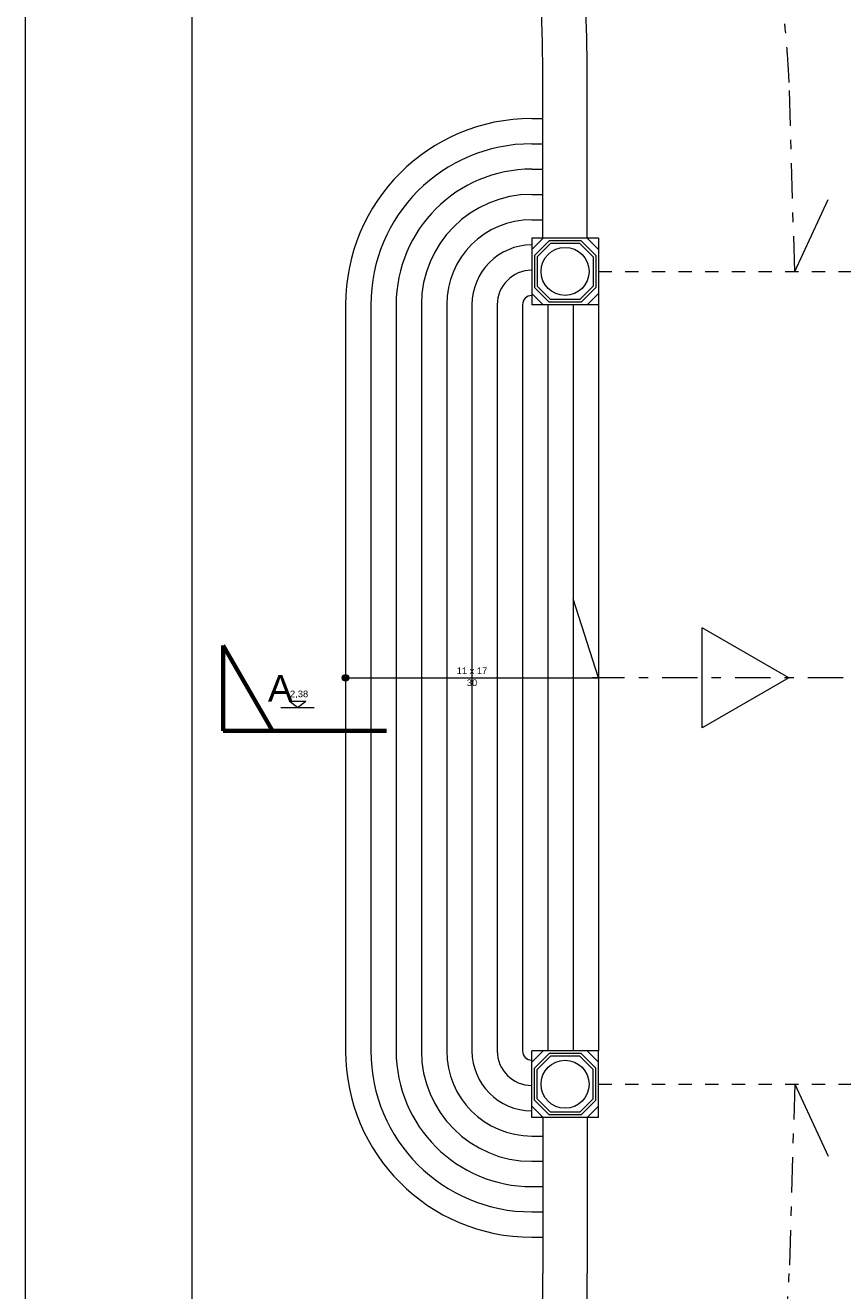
# Model space of a CAD drawing. Header units: inches. Extents: x -21887 to 84279, y -131485 to 67836.
# Tile 50 of 256: x -21887 to -9625, y 67 to 19050. Entities that reach past the tile are written whole.
import ezdxf

# ---------------------------------------------------------------- set-up
doc = ezdxf.new("R2010")
doc.units = ezdxf.units.IN
doc.header["$MEASUREMENT"] = 0
for name, pattern in [('Dashed', [400, 200, -200]), ('Double Dashed', [1093.611073, 529.166651, -211.666656, 141.111112, -211.666656]), ('Long Dashed', [1058.333302, 634.99999, -423.333311])]:
    doc.linetypes.add(name, pattern=pattern)
for name, color, linetype, lineweight in [('AI_WIDOK', 7, 'Continuous', 13), ('PODCIAGI', 7, 'Continuous', 13), ('RAMKA', 7, 'Continuous', 13), ('schodzy', 7, 'Continuous', 13)]:
    doc.layers.add(name, color=color, linetype=linetype, lineweight=lineweight)
doc.styles.add('GENERATED_STYLE_33', font='txt')
doc.styles.add('GENERATED_STYLE_7', font='txt')

msp = doc.modelspace()

# ---------------------------------------------------------------- hatches: boundary and pattern name
at = {"layer": 'schodzy'}
msp.add_hatch(color=9, dxfattribs=at).paths.add_polyline_path([(-17032.9, 9260.7, 1), (-17132.9, 9260.7, 1)], flags=16)

# ---------------------------------------------------------------- linework, layer by layer
at = {"layer": 'AI_WIDOK', "color": 12, "lineweight": 70}
for p, q in [((-18917.2, 8464.2), (-18917.2, 9746.5)), ((-18176.9, 8464.2), (-18917.2, 9746.5)), ((-16469.7, 8464.2), (-18917.2, 8464.2))]:
    msp.add_line(p, q, dxfattribs=at)
at = {"layer": 'PODCIAGI', "color": 7, "linetype": 'Double Dashed'}
msp.add_line((82247, 9260.7), (-13376.4, 9260.7), dxfattribs=at)
at = {"layer": 'PODCIAGI', "color": 9, "linetype": 'Dashed'}
msp.add_line((-13289.5, 3163.2), (-7399.5, 3163.2), dxfattribs=at)
at = {"layer": 'PODCIAGI', "color": 9, "linetype": 'Double Dashed'}
msp.add_line((-10344.5, 3163.2), (-10428, 327), dxfattribs=at)
at = {"layer": 'PODCIAGI', "color": 9, "linetype": 'Continuous'}
msp.add_line((-10344.5, 3163.2), (-9842.2, 2085.2), dxfattribs=at)
at = {"layer": 'PODCIAGI', "color": 9, "linetype": 'Double Dashed'}
msp.add_arc((-26638.4, 1080.1), 16227.9, 322.11637, 357.33977, dxfattribs=at)
at = {"layer": 'RAMKA', "color": 1, "linetype": 'Continuous'}
for p, q in [((-21887.4, 67836.2), (-21887.4, -52641.2)), ((-19387.4, 67336.2), (-19387.4, -52141.2))]:
    msp.add_line(p, q, dxfattribs=at)
at = {"layer": 'schodzy', "color": 9, "linetype": 'Continuous'}
for p, q in [((-14122.5, 15858.2), (-14122.5, 18194.5)), ((-13456.5, 15858.2), (-13456.5, 18194.5)), ((-14289.5, 17651.6), (-14122.5, 17651.6)), ((-14289.5, 17272.2), (-14122.5, 17272.2)), ((-14289.5, 16892.9), (-14122.5, 16892.9)), ((-14289.5, 16513.6), (-14122.5, 16513.6)), ((-10344.5, 15358.2), (-9842.2, 16436.2)), ((-14289.5, 16134.2), (-14122.5, 16134.2)), ((-14289.5, 15858.2), (-14289.5, 14858.2)), ((-13289.5, 15858.2), (-14289.5, 15858.2)), ((-14289.5, 15688.2), (-14119.5, 15858.2)), ((-14249.5, 15598.5), (-14029.8, 15818.2)), ((-14209.5, 15577.6), (-14008.9, 15778.2)), ((-13549.2, 15818.2), (-14029.8, 15818.2)), ((-13570.1, 15778.2), (-14008.9, 15778.2)), ((-13369.5, 15577.6), (-13570.1, 15778.2)), ((-13329.5, 15598.5), (-13549.2, 15818.2)), ((-13289.5, 15688.2), (-13459.5, 15858.2)), ((-13289.5, 15858.2), (-13289.5, 14858.2)), ((-14249.5, 15598.5), (-14249.5, 15117.9)), ((-14209.5, 15577.6), (-14209.5, 15138.8)), ((-13369.5, 15577.6), (-13369.5, 15138.8)), ((-13329.5, 15598.5), (-13329.5, 15117.9)), ((-14289.5, 15028.2), (-14119.5, 14858.2)), ((-14249.5, 15117.9), (-14029.8, 14898.2)), ((-14209.5, 15138.8), (-14008.9, 14938.2)), ((-13369.5, 15138.8), (-13570.1, 14938.2)), ((-13329.5, 15117.9), (-13549.2, 14898.2)), ((-13289.5, 15028.2), (-13459.5, 14858.2)), ((-17082.9, 14858.2), (-17082.9, 3663.2)), ((-16703.5, 14858.2), (-16703.5, 3663.2)), ((-16324.2, 14858.2), (-16324.2, 3663.2)), ((-15944.8, 14858.2), (-15944.8, 3663.2)), ((-15565.5, 14858.2), (-15565.5, 3663.2)), ((-15186.2, 14858.2), (-15186.2, 3663.2)), ((-14806.8, 14858.2), (-14806.8, 3663.2)), ((-14427.5, 14858.2), (-14427.5, 3663.2)), ((-13289.5, 14858.2), (-14289.5, 14858.2)), ((-14048.2, 14858.2), (-14048.2, 3663.2)), ((-13549.2, 14898.2), (-14029.8, 14898.2)), ((-13570.1, 14938.2), (-14008.9, 14938.2)), ((-13668.8, 14858.2), (-13668.8, 3663.2)), ((-13289.5, 14858.2), (-13289.5, 3663.2)), ((-13289.5, 9260.7), (-13668.8, 10445.8)), ((-11734.2, 8510.5), (-11734.2, 10010.5)), ((-10435.1, 9260.7), (-11734.2, 10010.5)), ((-17050.8, 9260.7), (-13289.5, 9260.7)), ((-10435.1, 9260.7), (-11734.2, 8510.9)), ((-13289.5, 3663.2), (-14289.5, 3663.2)), ((-14289.5, 2663.2), (-14289.5, 3663.2)), ((-14289.5, 3493.2), (-14119.5, 3663.2)), ((-14249.5, 3403.5), (-14029.8, 3623.2)), ((-13549.2, 3623.2), (-14029.8, 3623.2)), ((-13329.5, 3403.5), (-13549.2, 3623.2)), ((-13289.5, 3493.2), (-13459.5, 3663.2)), ((-13289.5, 2663.2), (-13289.5, 3663.2)), ((-14209.5, 3382.6), (-14008.9, 3583.2)), ((-13570.1, 3583.2), (-14008.9, 3583.2)), ((-13369.5, 3382.6), (-13570.1, 3583.2)), ((-14249.5, 2922.9), (-14249.5, 3403.5)), ((-14209.5, 2943.8), (-14209.5, 3382.6)), ((-13369.5, 2943.8), (-13369.5, 3382.6)), ((-13329.5, 2922.9), (-13329.5, 3403.5)), ((-14249.5, 2922.9), (-14029.8, 2703.2)), ((-14209.5, 2943.8), (-14008.9, 2743.2)), ((-13369.5, 2943.8), (-13570.1, 2743.2)), ((-13329.5, 2922.9), (-13549.2, 2703.2)), ((-14289.5, 2833.2), (-14119.5, 2663.2)), ((-13289.5, 2663.2), (-14289.5, 2663.2)), ((-14122.5, 2663.2), (-14122.5, 327)), ((-13549.2, 2703.2), (-14029.8, 2703.2)), ((-13570.1, 2743.2), (-14008.9, 2743.2)), ((-13289.5, 2833.2), (-13459.5, 2663.2)), ((-13456.5, 2663.2), (-13456.5, 327)), ((-14289.5, 2387.2), (-14122.5, 2387.2)), ((-14289.5, 2007.9), (-14122.5, 2007.9)), ((-14289.5, 1628.5), (-14122.5, 1628.5)), ((-14289.5, 1249.2), (-14122.5, 1249.2)), ((-14289.5, 869.8), (-14122.5, 869.8))]:
    msp.add_line(p, q, dxfattribs=at)
at = {"layer": 'schodzy', "color": 9, "linetype": 'Double Dashed'}
msp.add_line((-10344.5, 15358.2), (-10428, 18194.5), dxfattribs=at)
at = {"layer": 'schodzy', "color": 9, "linetype": 'Dashed'}
msp.add_line((-13289.5, 15358.2), (-7399.5, 15358.2), dxfattribs=at)
at = {"layer": 'schodzy', "color": 9, "linetype": 'Long Dashed'}
for p, q in [((-18052.4, 8816.2), (-17552.5, 8816.2)), ((-17803.3, 8816.2), (-17927, 8912)), ((-17927, 8912), (-17679.6, 8912)), ((-17803.3, 8816.2), (-17679.6, 8912))]:
    msp.add_line(p, q, dxfattribs=at)
at = {"layer": 'schodzy', "color": 7, "linetype": 'Continuous'}
for centre in [(-13789.5, 15358.2), (-13789.5, 3163.2)]:
    msp.add_circle(centre, 360.3, dxfattribs=at)
at = {"layer": 'schodzy', "color": 9, "linetype": 'Continuous'}
msp.add_circle((-17082.9, 9260.7), 50, dxfattribs=at)
at = {"layer": 'schodzy', "color": 9, "linetype": 'Double Dashed'}
msp.add_arc((-26638.4, 17441.3), 16227.9, 2.66023, 37.88363, dxfattribs=at)
at = {"layer": 'schodzy', "color": 9, "linetype": 'Continuous'}
for centre, radius, start, end in [((-39956.3, 18194.5), 25833.8, 0, 10.76701), ((-39956.3, 18194.5), 26499.9, 0, 9.31667), ((-14289.5, 14858.2), 2793.4, 90, 180), ((-14289.5, 14858.2), 2414, 90, 180), ((-14289.5, 14858.2), 2034.7, 90, 180), ((-14289.5, 14858.2), 1655.4, 90, 180), ((-14289.5, 14858.2), 1276, 90, 180), ((-14289.5, 14858.2), 896.7, 90, 180), ((-14289.5, 14858.2), 517.3, 90, 180), ((-14289.5, 14858.2), 138, 90, 180), ((-14289.5, 3663.2), 2793.4, 180, 270), ((-39956.3, 327), 25833.8, 349.23299, 0), ((-39956.3, 327), 26499.9, 350.68333, 0)]:
    msp.add_arc(centre, radius, start, end, dxfattribs=at)
at = {"layer": 'schodzy', "color": 251, "linetype": 'Continuous'}
for radius in [2414, 2034.7, 1655.4, 1276, 896.7, 517.3, 138]:
    msp.add_arc((-14289.5, 3663.2), radius, 180, 270, dxfattribs=at)

# ---------------------------------------------------------------- texts
at = {"layer": 'AI_WIDOK', "color": 7, "insert": (-18248.3, 9302.4), "char_height": 400, "width": 1377.849, "attachment_point": 1, "style": 'GENERATED_STYLE_33'}
msp.add_mtext('\\fArial|b0|i0|c238|p39;A', dxfattribs=at)
at = {"layer": 'schodzy', "color": 9, "insert": (-15186.2, 9417.2), "char_height": 100, "width": 1279.368, "attachment_point": 2, "line_spacing_factor": 1.079144, "style": 'GENERATED_STYLE_7'}
msp.add_mtext('\\fArial|b0|i0|c238|p39;11 x 17\\P30', dxfattribs=at)
at = {"layer": 'schodzy', "color": 9, "insert": (-17803.3, 9069.6), "char_height": 100, "width": 614.783, "attachment_point": 2, "style": 'GENERATED_STYLE_7'}
msp.add_mtext('\\fArial|b0|i0|c238|p39;-2,38', dxfattribs=at)

doc.saveas('drawing.dxf')
